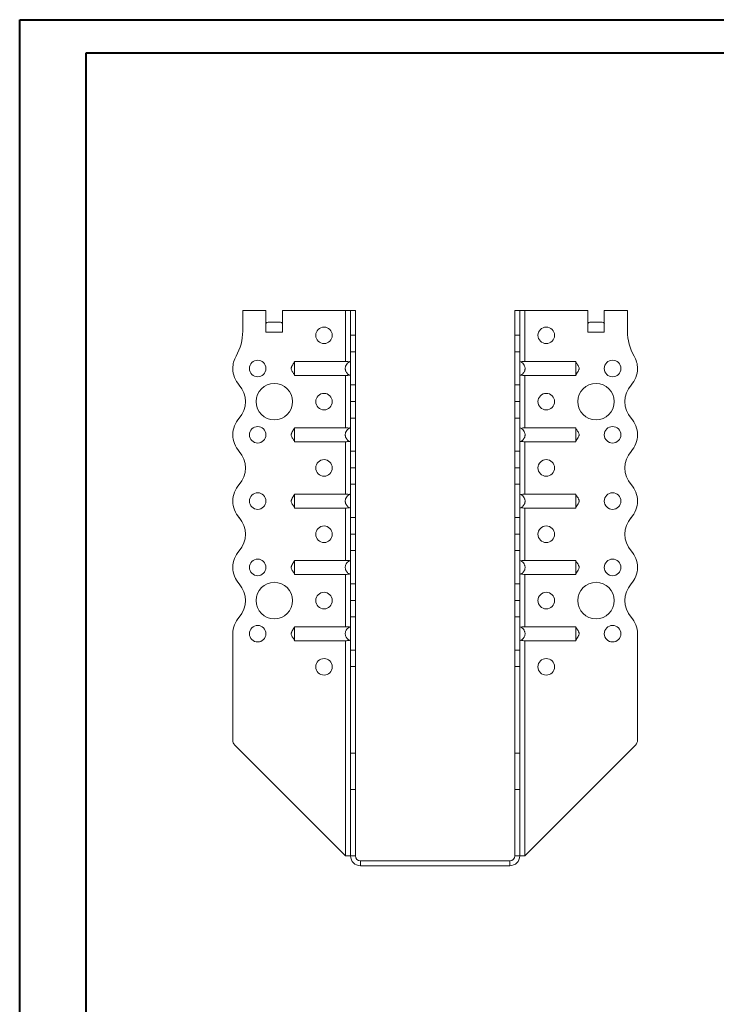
# Model space of a CAD drawing. Header units: millimetres. Extents: x 0 to 210, y 0 to 297.
# Tile 5 of 6: x 0 to 105, y 149 to 297. Entities that reach past the tile are written whole.
import ezdxf

# ---------------------------------------------------------------- set-up
doc = ezdxf.new("R2010")
doc.units = ezdxf.units.MM

msp = doc.modelspace()

# ---------------------------------------------------------------- linework, layer by layer
at = {"color": 7, "linetype": 'Continuous', "lineweight": 40}
for p, q in [((0.08, 0.21), (0.08, 297.21)), ((0.08, 297.21), (210.08, 297.21)), ((10.08, 292.21), (205.08, 292.21)), ((10.08, 5.21), (10.08, 292.21))]:
    msp.add_line(p, q, dxfattribs=at)
at = {"color": 7, "linetype": 'Continuous', "lineweight": 15}
for p, q in [((37.2, 253.36), (33.7, 253.36)), ((33.7, 253.36), (33.7, 250.22)), ((37.2, 250.11), (37.2, 253.36)), ((39.7, 250.11), (39.7, 253.36)), ((49.2, 253.36), (39.7, 253.36)), ((49.2, 253.36), (49.2, 245.67)), ((49.95, 253.36), (49.2, 253.36)), ((50.7, 253.36), (49.95, 253.36)), ((49.95, 249.64), (49.95, 253.36)), ((50.7, 249.64), (50.7, 253.36)), ((74.7, 253.36), (75.45, 253.36)), ((74.7, 249.64), (74.7, 253.36)), ((75.45, 249.64), (75.45, 253.36)), ((76.2, 253.36), (75.45, 253.36)), ((76.2, 245.67), (76.2, 253.36)), ((76.2, 253.36), (85.7, 253.36)), ((85.7, 250.11), (85.7, 253.36)), ((88.2, 250.11), (88.2, 253.36)), ((88.2, 253.36), (91.7, 253.36)), ((91.7, 253.36), (91.7, 250.22)), ((37.51, 251.61), (39.39, 251.61)), ((86.01, 251.61), (87.89, 251.61)), ((37.2, 250.11), (39.7, 250.11)), ((49.95, 249.64), (50.7, 249.64)), ((49.95, 247.14), (49.95, 249.64)), ((50.7, 249.64), (50.7, 247.14)), ((74.7, 249.64), (75.45, 249.64)), ((74.7, 247.14), (74.7, 249.64)), ((75.45, 249.64), (75.45, 247.14)), ((85.7, 250.11), (88.2, 250.11)), ((50.7, 247.14), (49.95, 247.14)), ((49.95, 247.14), (49.95, 242.14)), ((50.7, 242.14), (50.7, 247.14)), ((75.45, 247.14), (74.7, 247.14)), ((74.7, 242.14), (74.7, 247.14)), ((75.45, 242.14), (75.45, 247.14)), ((49.2, 245.67), (41.5, 245.67)), ((76.2, 245.67), (83.9, 245.67)), ((49.2, 243.55), (41.5, 243.55)), ((49.2, 243.55), (49.2, 235.67)), ((76.2, 243.55), (83.9, 243.55)), ((76.2, 235.67), (76.2, 243.55)), ((49.95, 242.14), (50.7, 242.14)), ((49.95, 239.64), (49.95, 242.14)), ((50.7, 242.14), (50.7, 239.64)), ((74.7, 242.14), (75.45, 242.14)), ((74.7, 239.64), (74.7, 242.14)), ((75.45, 242.14), (75.45, 239.64)), ((49.95, 239.64), (50.7, 239.64)), ((49.95, 237.14), (49.95, 239.64)), ((50.7, 239.64), (49.95, 239.64)), ((49.95, 239.64), (49.95, 239.64)), ((50.7, 239.64), (50.7, 237.14)), ((50.7, 239.64), (50.7, 239.64)), ((74.7, 239.64), (75.45, 239.64)), ((74.7, 237.14), (74.7, 239.64)), ((75.45, 239.64), (74.7, 239.64)), ((74.7, 239.64), (74.7, 239.64)), ((75.45, 239.64), (75.45, 237.14)), ((75.45, 239.64), (75.45, 239.64)), ((50.7, 237.14), (49.95, 237.14)), ((49.95, 237.14), (49.95, 232.14)), ((50.7, 232.14), (50.7, 237.14)), ((75.45, 237.14), (74.7, 237.14)), ((74.7, 232.14), (74.7, 237.14)), ((75.45, 232.14), (75.45, 237.14)), ((49.2, 235.67), (41.5, 235.67)), ((76.2, 235.67), (83.9, 235.67)), ((49.2, 233.55), (41.5, 233.55)), ((49.2, 233.55), (49.2, 225.67)), ((76.2, 233.55), (83.9, 233.55)), ((76.2, 225.67), (76.2, 233.55)), ((93.2, 234.61), (93.2, 234.61)), ((49.95, 232.14), (50.7, 232.14)), ((49.95, 229.64), (49.95, 232.14)), ((50.7, 232.14), (50.7, 229.64)), ((74.7, 232.14), (75.45, 232.14)), ((74.7, 229.64), (74.7, 232.14)), ((75.45, 232.14), (75.45, 229.64)), ((50.7, 229.64), (49.95, 229.64)), ((49.95, 229.64), (50.7, 229.64)), ((49.95, 229.64), (49.95, 229.64)), ((49.95, 227.14), (49.95, 229.64)), ((50.7, 229.64), (50.7, 229.64)), ((50.7, 229.64), (50.7, 227.14)), ((74.7, 229.64), (75.45, 229.64)), ((74.7, 227.14), (74.7, 229.64)), ((75.45, 229.64), (74.7, 229.64)), ((74.7, 229.64), (74.7, 229.64)), ((75.45, 229.64), (75.45, 227.14)), ((75.45, 229.64), (75.45, 229.64)), ((50.7, 227.14), (49.95, 227.14)), ((49.95, 227.14), (49.95, 222.14)), ((50.7, 222.14), (50.7, 227.14)), ((75.45, 227.14), (74.7, 227.14)), ((74.7, 222.14), (74.7, 227.14)), ((75.45, 222.14), (75.45, 227.14)), ((49.2, 225.67), (41.5, 225.67)), ((76.2, 225.67), (83.9, 225.67)), ((93.2, 224.61), (93.2, 224.61)), ((49.2, 223.55), (41.5, 223.55)), ((49.2, 223.55), (49.2, 215.67)), ((76.2, 223.55), (83.9, 223.55)), ((76.2, 215.67), (76.2, 223.55)), ((49.95, 222.14), (50.7, 222.14)), ((49.95, 219.64), (49.95, 222.14)), ((50.7, 222.14), (50.7, 219.64)), ((74.7, 222.14), (75.45, 222.14)), ((74.7, 219.64), (74.7, 222.14)), ((75.45, 222.14), (75.45, 219.64)), ((50.7, 219.64), (49.95, 219.64)), ((49.95, 219.64), (50.7, 219.64)), ((49.95, 217.14), (49.95, 219.64)), ((49.95, 219.64), (49.95, 219.64)), ((50.7, 219.64), (50.7, 217.14)), ((50.7, 219.64), (50.7, 219.64)), ((75.45, 219.64), (74.7, 219.64)), ((74.7, 219.64), (75.45, 219.64)), ((74.7, 217.14), (74.7, 219.64)), ((74.7, 219.64), (74.7, 219.64)), ((75.45, 219.64), (75.45, 217.14)), ((75.45, 219.64), (75.45, 219.64)), ((50.7, 217.14), (49.95, 217.14)), ((49.95, 217.14), (49.95, 212.14)), ((50.7, 212.14), (50.7, 217.14)), ((75.45, 217.14), (74.7, 217.14)), ((74.7, 212.14), (74.7, 217.14)), ((75.45, 212.14), (75.45, 217.14)), ((49.2, 215.67), (41.5, 215.67)), ((76.2, 215.67), (83.9, 215.67)), ((93.2, 214.61), (93.2, 214.61)), ((49.2, 213.55), (41.5, 213.55)), ((49.2, 213.55), (49.2, 205.67)), ((76.2, 213.55), (83.9, 213.55)), ((76.2, 205.67), (76.2, 213.55)), ((49.95, 212.14), (50.7, 212.14)), ((49.95, 209.64), (49.95, 212.14)), ((50.7, 212.14), (50.7, 209.64)), ((74.7, 212.14), (75.45, 212.14)), ((74.7, 209.64), (74.7, 212.14)), ((75.45, 212.14), (75.45, 209.64)), ((50.7, 209.64), (49.95, 209.64)), ((49.95, 209.64), (50.7, 209.64)), ((49.95, 207.14), (49.95, 209.64)), ((49.95, 209.64), (49.95, 209.64)), ((50.7, 209.64), (50.7, 207.14)), ((50.7, 209.64), (50.7, 209.64)), ((74.7, 209.64), (75.45, 209.64)), ((74.7, 207.14), (74.7, 209.64)), ((75.45, 209.64), (74.7, 209.64)), ((74.7, 209.64), (74.7, 209.64)), ((75.45, 209.64), (75.45, 207.14)), ((75.45, 209.64), (75.45, 209.64)), ((50.7, 207.14), (49.95, 207.14)), ((49.95, 207.14), (49.95, 202.14)), ((50.7, 202.14), (50.7, 207.14)), ((75.45, 207.14), (74.7, 207.14)), ((74.7, 202.14), (74.7, 207.14)), ((75.45, 202.14), (75.45, 207.14)), ((49.2, 205.67), (41.5, 205.67)), ((76.2, 205.67), (83.9, 205.67)), ((32.2, 204.61), (32.2, 188.53)), ((49.2, 203.55), (41.5, 203.55)), ((49.2, 203.55), (49.2, 171.11)), ((76.2, 203.55), (83.9, 203.55)), ((76.2, 171.11), (76.2, 203.55)), ((93.2, 204.61), (93.2, 188.53)), ((49.95, 202.14), (50.7, 202.14)), ((49.95, 199.64), (49.95, 202.14)), ((50.7, 202.14), (50.7, 199.64)), ((74.7, 202.14), (75.45, 202.14)), ((74.7, 199.64), (74.7, 202.14)), ((75.45, 202.14), (75.45, 199.64)), ((50.7, 199.64), (49.95, 199.64)), ((49.95, 186.61), (49.95, 199.64)), ((50.7, 186.61), (50.7, 199.64)), ((75.45, 199.64), (74.7, 199.64)), ((74.7, 186.61), (74.7, 199.64)), ((75.45, 186.61), (75.45, 199.64)), ((49.2, 171.11), (32.49, 187.82)), ((76.2, 171.11), (92.91, 187.82)), ((50.7, 186.61), (49.95, 186.61)), ((49.95, 181.11), (49.95, 186.61)), ((50.7, 181.11), (50.7, 186.61)), ((74.7, 186.61), (75.45, 186.61)), ((74.7, 181.11), (74.7, 186.61)), ((75.45, 181.11), (75.45, 186.61)), ((49.95, 181.11), (50.7, 181.11)), ((49.95, 171.11), (49.95, 181.11)), ((50.7, 171.11), (50.7, 181.11)), ((74.7, 171.11), (74.7, 181.11)), ((74.7, 181.11), (75.45, 181.11)), ((75.45, 171.11), (75.45, 181.11)), ((49.2, 171.11), (49.95, 171.11)), ((49.95, 171.11), (50.7, 171.11)), ((74.7, 171.11), (75.45, 171.11)), ((75.45, 171.11), (76.2, 171.11)), ((51.45, 170.36), (51.45, 169.61)), ((73.95, 170.36), (51.45, 170.36)), ((73.95, 169.61), (51.45, 169.61)), ((73.95, 170.36), (73.95, 169.61))]:
    msp.add_line(p, q, dxfattribs=at)
for centre, radius in [((45.95, 249.61), 1.25), ((79.45, 249.61), 1.25), ((35.95, 244.61), 1.25), ((89.45, 244.61), 1.25), ((38.45, 239.61), 2.75), ((86.95, 239.61), 2.75), ((45.95, 239.61), 1.25), ((79.45, 239.61), 1.25), ((35.95, 234.61), 1.25), ((89.45, 234.61), 1.25), ((45.95, 229.61), 1.25), ((79.45, 229.61), 1.25), ((35.95, 224.61), 1.25), ((89.45, 224.61), 1.25), ((45.95, 219.61), 1.25), ((79.45, 219.61), 1.25), ((35.95, 214.61), 1.25), ((89.45, 214.61), 1.25), ((38.45, 209.61), 2.75), ((86.95, 209.61), 2.75), ((45.95, 209.61), 1.25), ((79.45, 209.61), 1.25), ((35.95, 204.61), 1.25), ((89.45, 204.61), 1.25), ((45.95, 199.61), 1.25), ((79.45, 199.61), 1.25)]:
    msp.add_circle(centre, radius, dxfattribs=at)
for centre, radius, start, end in [((26.2, 250.22), 7.5, 330.0736, 0), ((99.2, 250.22), 7.5, 180, 209.9264), ((35.95, 244.61), 3.75, 150.0736, 179.9591), ((89.45, 244.61), 3.75, 0.0409, 29.9264), ((35.95, 244.61), 3.75, 180, 221.8123), ((89.45, 244.61), 3.75, 318.1877, 0), ((30.36, 239.61), 3.75, 318.1863, 41.8123), ((95.04, 239.61), 3.75, 138.1877, 221.8196), ((35.95, 234.61), 3.75, 138.1863, 180), ((89.45, 234.61), 3.75, 0, 41.8196), ((35.95, 234.61), 3.75, 180, 221.8137), ((89.45, 234.61), 3.75, 318.1877, 0), ((30.36, 229.61), 3.75, 318.1863, 41.8137), ((95.04, 229.61), 3.75, 138.1877, 221.8123), ((35.95, 224.61), 3.75, 138.1863, 180), ((89.45, 224.61), 3.75, 0, 41.8123), ((35.95, 224.61), 3.75, 180, 221.8137), ((89.45, 224.61), 3.75, 318.1804, 0), ((30.36, 219.61), 3.75, 318.1863, 41.8137), ((95.04, 219.61), 3.75, 138.1804, 221.8196), ((35.95, 214.61), 3.75, 138.1863, 180), ((89.45, 214.61), 3.75, 0, 41.8196), ((35.95, 214.61), 3.75, 180, 221.8137), ((89.45, 214.61), 3.75, 318.1804, 0), ((30.36, 209.61), 3.75, 318.1877, 41.8137), ((95.04, 209.61), 3.75, 138.1804, 221.8196), ((35.95, 204.61), 3.75, 138.1877, 180), ((89.45, 204.61), 3.75, 0, 41.8196), ((33.2, 188.53), 1, 180, 225), ((92.2, 188.53), 1, 315, 0), ((51.45, 171.11), 1.5, 180, 270), ((51.45, 171.11), 0.75, 180, 270), ((73.95, 171.11), 1.5, 270, 360), ((73.95, 171.11), 0.75, 270, 360)]:
    msp.add_arc(centre, radius, start, end, dxfattribs=at)
for centre, start_param, end_param in [((37.51, 250.11), 0, 0.523599), ((39.39, 250.11), 5.759587, 6.283185), ((86.01, 250.11), 0, 0.523599), ((87.89, 250.11), 5.759587, 6.283185)]:
    msp.add_ellipse(centre, major_axis=(0, 1.5), ratio=0.416667, start_param=start_param, end_param=end_param, dxfattribs=at)
for points, knots in [([(41.5, 245.61), (41.48, 245.57), (41.46, 245.52), (41.37, 245.38), (41.23, 245.18), (41.09, 244.96), (41.02, 244.77), (41, 244.63), (41.02, 244.41), (41.14, 244.18), (41.29, 243.95), (41.42, 243.79), (41.47, 243.68), (41.5, 243.61)], [0, 0, 0, 0, 0.088139, 0.117704, 0.24517, 0.377665, 0.439117, 0.496208, 0.551739, 0.710391, 0.810032, 0.893587, 1, 1, 1, 1]), ([(41.5, 245.67), (41.5, 245.65), (41.5, 245.63), (41.5, 245.58), (41.5, 245.55), (41.5, 245.49), (41.5, 245.45), (41.5, 245.37), (41.5, 245.32), (41.5, 245.23), (41.5, 245.18), (41.5, 245.07), (41.5, 245.02), (41.5, 244.91), (41.5, 244.85), (41.5, 244.73), (41.5, 244.67), (41.5, 244.49), (41.5, 244.38), (41.5, 244.15), (41.5, 244.05), (41.5, 243.86), (41.5, 243.77), (41.5, 243.67), (41.5, 243.64), (41.5, 243.59), (41.5, 243.57), (41.5, 243.55)], [0, 0, 0, 0, 0.0625, 0.0625, 0.125, 0.125, 0.1875, 0.1875, 0.25, 0.25, 0.3125, 0.3125, 0.375, 0.375, 0.4375, 0.4375, 0.5, 0.5, 0.625, 0.625, 0.75, 0.75, 0.875, 0.875, 0.9375, 0.9375, 1, 1, 1, 1]), ([(49.95, 243.55), (49.89, 243.57), (49.84, 243.59), (49.73, 243.64), (49.68, 243.67), (49.58, 243.74), (49.53, 243.78), (49.45, 243.86), (49.41, 243.9), (49.34, 244), (49.31, 244.05), (49.25, 244.15), (49.23, 244.21), (49.19, 244.32), (49.18, 244.38), (49.16, 244.49), (49.15, 244.55), (49.15, 244.67), (49.16, 244.73), (49.17, 244.85), (49.19, 244.91), (49.25, 245.07), (49.3, 245.18), (49.44, 245.37), (49.53, 245.45), (49.68, 245.55), (49.73, 245.58), (49.84, 245.63), (49.89, 245.65), (49.95, 245.67)], [0, 0, 0, 0, 0.0625, 0.0625, 0.125, 0.125, 0.1875, 0.1875, 0.25, 0.25, 0.3125, 0.3125, 0.375, 0.375, 0.4375, 0.4375, 0.5, 0.5, 0.5625, 0.5625, 0.625, 0.625, 0.75, 0.75, 0.875, 0.875, 0.9375, 0.9375, 1, 1, 1, 1]), ([(49.2, 245.67), (49.25, 245.67), (49.3, 245.67), (49.4, 245.66), (49.45, 245.66), (49.54, 245.65), (49.58, 245.64), (49.66, 245.61), (49.7, 245.6), (49.73, 245.58)], [0, 0, 0, 0, 0.25, 0.25, 0.5, 0.5, 0.75, 0.75, 1, 1, 1, 1]), ([(75.45, 243.55), (75.51, 243.57), (75.56, 243.59), (75.67, 243.64), (75.72, 243.67), (75.82, 243.74), (75.87, 243.78), (75.95, 243.86), (75.99, 243.9), (76.07, 244), (76.1, 244.05), (76.15, 244.15), (76.18, 244.21), (76.21, 244.32), (76.23, 244.38), (76.25, 244.49), (76.25, 244.55), (76.25, 244.67), (76.25, 244.73), (76.23, 244.85), (76.21, 244.91), (76.16, 245.07), (76.1, 245.18), (75.96, 245.37), (75.87, 245.45), (75.72, 245.55), (75.67, 245.58), (75.56, 245.63), (75.51, 245.65), (75.45, 245.67)], [0, 0, 0, 0, 0.0625, 0.0625, 0.125, 0.125, 0.1875, 0.1875, 0.25, 0.25, 0.3125, 0.3125, 0.375, 0.375, 0.4375, 0.4375, 0.5, 0.5, 0.5625, 0.5625, 0.625, 0.625, 0.75, 0.75, 0.875, 0.875, 0.9375, 0.9375, 1, 1, 1, 1]), ([(76.2, 245.67), (76.15, 245.67), (76.1, 245.67), (76, 245.66), (75.96, 245.66), (75.86, 245.65), (75.82, 245.64), (75.74, 245.61), (75.7, 245.6), (75.67, 245.58)], [0, 0, 0, 0, 0.25, 0.25, 0.5, 0.5, 0.75, 0.75, 1, 1, 1, 1]), ([(83.9, 245.67), (83.9, 245.65), (83.9, 245.63), (83.9, 245.58), (83.9, 245.55), (83.9, 245.49), (83.9, 245.45), (83.9, 245.37), (83.9, 245.32), (83.9, 245.23), (83.9, 245.18), (83.9, 245.07), (83.9, 245.02), (83.9, 244.91), (83.9, 244.85), (83.9, 244.73), (83.9, 244.67), (83.9, 244.49), (83.9, 244.38), (83.9, 244.15), (83.9, 244.05), (83.9, 243.86), (83.9, 243.77), (83.9, 243.67), (83.9, 243.64), (83.9, 243.59), (83.9, 243.57), (83.9, 243.55)], [0, 0, 0, 0, 0.0625, 0.0625, 0.125, 0.125, 0.1875, 0.1875, 0.25, 0.25, 0.3125, 0.3125, 0.375, 0.375, 0.4375, 0.4375, 0.5, 0.5, 0.625, 0.625, 0.75, 0.75, 0.875, 0.875, 0.9375, 0.9375, 1, 1, 1, 1]), ([(83.9, 243.61), (83.92, 243.65), (83.95, 243.71), (84.03, 243.84), (84.17, 244.05), (84.31, 244.26), (84.38, 244.45), (84.41, 244.59), (84.39, 244.81), (84.26, 245.04), (84.11, 245.27), (83.98, 245.43), (83.93, 245.55), (83.9, 245.61)], [0, 0, 0, 0, 0.08812, 0.117665, 0.245103, 0.37762, 0.43908, 0.496176, 0.55171, 0.710373, 0.81002, 0.89358, 1, 1, 1, 1]), ([(49.73, 243.64), (49.7, 243.63), (49.66, 243.61), (49.58, 243.59), (49.54, 243.58), (49.4, 243.56), (49.3, 243.55), (49.2, 243.55)], [0, 0, 0, 0, 0.25, 0.25, 0.5, 0.5, 1, 1, 1, 1]), ([(75.67, 243.64), (75.7, 243.63), (75.74, 243.61), (75.82, 243.59), (75.86, 243.58), (76, 243.56), (76.1, 243.55), (76.2, 243.55)], [0, 0, 0, 0, 0.25, 0.25, 0.5, 0.5, 1, 1, 1, 1]), ([(41.5, 235.61), (41.48, 235.57), (41.46, 235.52), (41.37, 235.38), (41.23, 235.18), (41.09, 234.96), (41.02, 234.77), (41, 234.63), (41.02, 234.41), (41.14, 234.18), (41.29, 233.95), (41.42, 233.79), (41.47, 233.68), (41.5, 233.61)], [0, 0, 0, 0, 0.088139, 0.117704, 0.24517, 0.377665, 0.439117, 0.496208, 0.551739, 0.710391, 0.810032, 0.893587, 1, 1, 1, 1]), ([(41.5, 235.67), (41.5, 235.65), (41.5, 235.63), (41.5, 235.58), (41.5, 235.55), (41.5, 235.49), (41.5, 235.45), (41.5, 235.37), (41.5, 235.32), (41.5, 235.23), (41.5, 235.18), (41.5, 235.07), (41.5, 235.02), (41.5, 234.91), (41.5, 234.85), (41.5, 234.73), (41.5, 234.67), (41.5, 234.49), (41.5, 234.38), (41.5, 234.15), (41.5, 234.05), (41.5, 233.86), (41.5, 233.77), (41.5, 233.67), (41.5, 233.64), (41.5, 233.59), (41.5, 233.57), (41.5, 233.55)], [0, 0, 0, 0, 0.0625, 0.0625, 0.125, 0.125, 0.1875, 0.1875, 0.25, 0.25, 0.3125, 0.3125, 0.375, 0.375, 0.4375, 0.4375, 0.5, 0.5, 0.625, 0.625, 0.75, 0.75, 0.875, 0.875, 0.9375, 0.9375, 1, 1, 1, 1]), ([(49.95, 233.55), (49.89, 233.57), (49.84, 233.59), (49.73, 233.64), (49.68, 233.67), (49.58, 233.74), (49.53, 233.78), (49.45, 233.86), (49.41, 233.9), (49.34, 234), (49.31, 234.05), (49.25, 234.15), (49.23, 234.21), (49.19, 234.32), (49.18, 234.38), (49.16, 234.49), (49.15, 234.55), (49.15, 234.67), (49.16, 234.73), (49.17, 234.85), (49.19, 234.91), (49.25, 235.07), (49.3, 235.18), (49.44, 235.37), (49.53, 235.45), (49.68, 235.55), (49.73, 235.58), (49.84, 235.63), (49.89, 235.65), (49.95, 235.67)], [0, 0, 0, 0, 0.0625, 0.0625, 0.125, 0.125, 0.1875, 0.1875, 0.25, 0.25, 0.3125, 0.3125, 0.375, 0.375, 0.4375, 0.4375, 0.5, 0.5, 0.5625, 0.5625, 0.625, 0.625, 0.75, 0.75, 0.875, 0.875, 0.9375, 0.9375, 1, 1, 1, 1]), ([(49.2, 235.67), (49.25, 235.67), (49.3, 235.67), (49.4, 235.66), (49.45, 235.66), (49.54, 235.65), (49.58, 235.64), (49.66, 235.61), (49.7, 235.6), (49.73, 235.58)], [0, 0, 0, 0, 0.25, 0.25, 0.5, 0.5, 0.75, 0.75, 1, 1, 1, 1]), ([(75.45, 233.55), (75.51, 233.57), (75.56, 233.59), (75.67, 233.64), (75.72, 233.67), (75.82, 233.74), (75.87, 233.78), (75.95, 233.86), (75.99, 233.9), (76.07, 234), (76.1, 234.05), (76.15, 234.15), (76.18, 234.21), (76.21, 234.32), (76.23, 234.38), (76.25, 234.49), (76.25, 234.55), (76.25, 234.67), (76.25, 234.73), (76.23, 234.85), (76.21, 234.91), (76.16, 235.07), (76.1, 235.18), (75.96, 235.37), (75.87, 235.45), (75.72, 235.55), (75.67, 235.58), (75.56, 235.63), (75.51, 235.65), (75.45, 235.67)], [0, 0, 0, 0, 0.0625, 0.0625, 0.125, 0.125, 0.1875, 0.1875, 0.25, 0.25, 0.3125, 0.3125, 0.375, 0.375, 0.4375, 0.4375, 0.5, 0.5, 0.5625, 0.5625, 0.625, 0.625, 0.75, 0.75, 0.875, 0.875, 0.9375, 0.9375, 1, 1, 1, 1]), ([(76.2, 235.67), (76.15, 235.67), (76.1, 235.67), (76, 235.66), (75.96, 235.66), (75.82, 235.64), (75.74, 235.62), (75.67, 235.58)], [0, 0, 0, 0, 0.25, 0.25, 0.5, 0.5, 1, 1, 1, 1]), ([(83.9, 235.67), (83.9, 235.65), (83.9, 235.63), (83.9, 235.58), (83.9, 235.55), (83.9, 235.49), (83.9, 235.45), (83.9, 235.37), (83.9, 235.32), (83.9, 235.23), (83.9, 235.18), (83.9, 235.07), (83.9, 235.02), (83.9, 234.91), (83.9, 234.85), (83.9, 234.73), (83.9, 234.67), (83.9, 234.49), (83.9, 234.38), (83.9, 234.15), (83.9, 234.05), (83.9, 233.86), (83.9, 233.77), (83.9, 233.67), (83.9, 233.64), (83.9, 233.59), (83.9, 233.57), (83.9, 233.55)], [0, 0, 0, 0, 0.0625, 0.0625, 0.125, 0.125, 0.1875, 0.1875, 0.25, 0.25, 0.3125, 0.3125, 0.375, 0.375, 0.4375, 0.4375, 0.5, 0.5, 0.625, 0.625, 0.75, 0.75, 0.875, 0.875, 0.9375, 0.9375, 1, 1, 1, 1]), ([(83.9, 233.61), (83.92, 233.65), (83.95, 233.71), (84.03, 233.84), (84.17, 234.05), (84.31, 234.26), (84.38, 234.45), (84.41, 234.59), (84.39, 234.81), (84.26, 235.04), (84.11, 235.27), (83.98, 235.43), (83.93, 235.55), (83.9, 235.61)], [0, 0, 0, 0, 0.08812, 0.117665, 0.245103, 0.37762, 0.43908, 0.496176, 0.55171, 0.710373, 0.81002, 0.89358, 1, 1, 1, 1]), ([(49.73, 233.64), (49.7, 233.63), (49.66, 233.61), (49.58, 233.59), (49.54, 233.58), (49.4, 233.56), (49.3, 233.55), (49.2, 233.55)], [0, 0, 0, 0, 0.25, 0.25, 0.5, 0.5, 1, 1, 1, 1]), ([(75.67, 233.64), (75.7, 233.63), (75.74, 233.61), (75.82, 233.59), (75.86, 233.58), (76, 233.56), (76.1, 233.55), (76.2, 233.55)], [0, 0, 0, 0, 0.25, 0.25, 0.5, 0.5, 1, 1, 1, 1]), ([(41.5, 225.61), (41.48, 225.57), (41.46, 225.52), (41.37, 225.38), (41.23, 225.18), (41.09, 224.96), (41.02, 224.77), (41, 224.63), (41.02, 224.41), (41.14, 224.18), (41.29, 223.95), (41.42, 223.79), (41.47, 223.68), (41.5, 223.61)], [0, 0, 0, 0, 0.0881388, 0.1177039, 0.2451699, 0.3776651, 0.4391165, 0.4962081, 0.5517386, 0.710391, 0.8100316, 0.8935872, 1, 1, 1, 1]), ([(41.5, 225.67), (41.5, 225.65), (41.5, 225.63), (41.5, 225.58), (41.5, 225.55), (41.5, 225.49), (41.5, 225.45), (41.5, 225.37), (41.5, 225.32), (41.5, 225.23), (41.5, 225.18), (41.5, 225.07), (41.5, 225.02), (41.5, 224.91), (41.5, 224.85), (41.5, 224.73), (41.5, 224.67), (41.5, 224.49), (41.5, 224.38), (41.5, 224.15), (41.5, 224.05), (41.5, 223.86), (41.5, 223.77), (41.5, 223.67), (41.5, 223.64), (41.5, 223.59), (41.5, 223.57), (41.5, 223.55)], [0, 0, 0, 0, 0.0625, 0.0625, 0.125, 0.125, 0.1875, 0.1875, 0.25, 0.25, 0.3125, 0.3125, 0.375, 0.375, 0.4375, 0.4375, 0.5, 0.5, 0.625, 0.625, 0.75, 0.75, 0.875, 0.875, 0.9375, 0.9375, 1, 1, 1, 1]), ([(49.95, 223.55), (49.89, 223.57), (49.84, 223.59), (49.73, 223.64), (49.68, 223.67), (49.58, 223.74), (49.53, 223.78), (49.45, 223.86), (49.41, 223.9), (49.34, 224), (49.31, 224.05), (49.25, 224.15), (49.23, 224.21), (49.19, 224.32), (49.18, 224.38), (49.16, 224.49), (49.15, 224.55), (49.15, 224.67), (49.16, 224.73), (49.17, 224.85), (49.19, 224.91), (49.25, 225.07), (49.3, 225.18), (49.44, 225.37), (49.53, 225.45), (49.68, 225.55), (49.73, 225.58), (49.84, 225.63), (49.89, 225.65), (49.95, 225.67)], [0, 0, 0, 0, 0.0625, 0.0625, 0.125, 0.125, 0.1875, 0.1875, 0.25, 0.25, 0.3125, 0.3125, 0.375, 0.375, 0.4375, 0.4375, 0.5, 0.5, 0.5625, 0.5625, 0.625, 0.625, 0.75, 0.75, 0.875, 0.875, 0.9375, 0.9375, 1, 1, 1, 1]), ([(49.2, 225.67), (49.25, 225.67), (49.3, 225.67), (49.4, 225.66), (49.45, 225.66), (49.54, 225.65), (49.58, 225.64), (49.66, 225.61), (49.7, 225.6), (49.73, 225.58)], [0, 0, 0, 0, 0.25, 0.25, 0.5, 0.5, 0.75, 0.75, 1, 1, 1, 1]), ([(75.45, 223.55), (75.51, 223.57), (75.56, 223.59), (75.67, 223.64), (75.72, 223.67), (75.82, 223.74), (75.87, 223.78), (75.95, 223.86), (75.99, 223.9), (76.07, 224), (76.1, 224.05), (76.15, 224.15), (76.18, 224.21), (76.21, 224.32), (76.23, 224.38), (76.25, 224.49), (76.25, 224.55), (76.25, 224.67), (76.25, 224.73), (76.23, 224.85), (76.21, 224.91), (76.16, 225.07), (76.1, 225.18), (75.96, 225.37), (75.87, 225.45), (75.72, 225.55), (75.67, 225.58), (75.56, 225.63), (75.51, 225.65), (75.45, 225.67)], [0, 0, 0, 0, 0.0625, 0.0625, 0.125, 0.125, 0.1875, 0.1875, 0.25, 0.25, 0.3125, 0.3125, 0.375, 0.375, 0.4375, 0.4375, 0.5, 0.5, 0.5625, 0.5625, 0.625, 0.625, 0.75, 0.75, 0.875, 0.875, 0.9375, 0.9375, 1, 1, 1, 1]), ([(76.2, 225.67), (76.15, 225.67), (76.1, 225.67), (76, 225.66), (75.96, 225.66), (75.82, 225.64), (75.74, 225.62), (75.67, 225.58)], [0, 0, 0, 0, 0.25, 0.25, 0.5, 0.5, 1, 1, 1, 1]), ([(83.9, 225.67), (83.9, 225.65), (83.9, 225.63), (83.9, 225.58), (83.9, 225.55), (83.9, 225.49), (83.9, 225.45), (83.9, 225.37), (83.9, 225.32), (83.9, 225.23), (83.9, 225.18), (83.9, 225.07), (83.9, 225.02), (83.9, 224.91), (83.9, 224.85), (83.9, 224.73), (83.9, 224.67), (83.9, 224.49), (83.9, 224.38), (83.9, 224.15), (83.9, 224.05), (83.9, 223.86), (83.9, 223.77), (83.9, 223.67), (83.9, 223.64), (83.9, 223.59), (83.9, 223.57), (83.9, 223.55)], [0, 0, 0, 0, 0.0625, 0.0625, 0.125, 0.125, 0.1875, 0.1875, 0.25, 0.25, 0.3125, 0.3125, 0.375, 0.375, 0.4375, 0.4375, 0.5, 0.5, 0.625, 0.625, 0.75, 0.75, 0.875, 0.875, 0.9375, 0.9375, 1, 1, 1, 1]), ([(83.9, 223.61), (83.92, 223.65), (83.95, 223.71), (84.03, 223.84), (84.17, 224.05), (84.31, 224.26), (84.38, 224.45), (84.41, 224.59), (84.39, 224.81), (84.26, 225.04), (84.11, 225.27), (83.98, 225.43), (83.93, 225.55), (83.9, 225.61)], [0, 0, 0, 0, 0.08812, 0.1176648, 0.2451028, 0.3776201, 0.43908, 0.4961764, 0.5517102, 0.7103727, 0.8100196, 0.8935805, 1, 1, 1, 1]), ([(49.73, 223.64), (49.7, 223.63), (49.66, 223.61), (49.58, 223.59), (49.54, 223.58), (49.4, 223.56), (49.3, 223.55), (49.2, 223.55)], [0, 0, 0, 0, 0.25, 0.25, 0.5, 0.5, 1, 1, 1, 1]), ([(75.67, 223.64), (75.7, 223.63), (75.74, 223.61), (75.82, 223.59), (75.86, 223.58), (76, 223.56), (76.1, 223.55), (76.2, 223.55)], [0, 0, 0, 0, 0.25, 0.25, 0.5, 0.5, 1, 1, 1, 1]), ([(41.5, 215.61), (41.48, 215.57), (41.46, 215.52), (41.37, 215.38), (41.23, 215.18), (41.09, 214.96), (41.02, 214.77), (41, 214.63), (41.02, 214.41), (41.14, 214.18), (41.29, 213.95), (41.42, 213.79), (41.47, 213.68), (41.5, 213.61)], [0, 0, 0, 0, 0.088139, 0.117704, 0.24517, 0.377665, 0.439117, 0.496208, 0.551739, 0.710391, 0.810032, 0.893587, 1, 1, 1, 1]), ([(41.5, 215.67), (41.5, 215.65), (41.5, 215.63), (41.5, 215.58), (41.5, 215.55), (41.5, 215.49), (41.5, 215.45), (41.5, 215.37), (41.5, 215.32), (41.5, 215.23), (41.5, 215.18), (41.5, 215.07), (41.5, 215.02), (41.5, 214.91), (41.5, 214.85), (41.5, 214.73), (41.5, 214.67), (41.5, 214.49), (41.5, 214.38), (41.5, 214.15), (41.5, 214.05), (41.5, 213.86), (41.5, 213.77), (41.5, 213.67), (41.5, 213.64), (41.5, 213.59), (41.5, 213.57), (41.5, 213.55)], [0, 0, 0, 0, 0.0625, 0.0625, 0.125, 0.125, 0.1875, 0.1875, 0.25, 0.25, 0.3125, 0.3125, 0.375, 0.375, 0.4375, 0.4375, 0.5, 0.5, 0.625, 0.625, 0.75, 0.75, 0.875, 0.875, 0.9375, 0.9375, 1, 1, 1, 1]), ([(49.95, 213.55), (49.89, 213.57), (49.84, 213.59), (49.73, 213.64), (49.68, 213.67), (49.58, 213.74), (49.53, 213.78), (49.45, 213.86), (49.41, 213.9), (49.34, 214), (49.31, 214.05), (49.25, 214.15), (49.23, 214.21), (49.19, 214.32), (49.18, 214.38), (49.16, 214.49), (49.15, 214.55), (49.15, 214.67), (49.16, 214.73), (49.17, 214.85), (49.19, 214.91), (49.25, 215.07), (49.3, 215.18), (49.44, 215.37), (49.53, 215.45), (49.68, 215.55), (49.73, 215.58), (49.84, 215.63), (49.89, 215.65), (49.95, 215.67)], [0, 0, 0, 0, 0.0625, 0.0625, 0.125, 0.125, 0.1875, 0.1875, 0.25, 0.25, 0.3125, 0.3125, 0.375, 0.375, 0.4375, 0.4375, 0.5, 0.5, 0.5625, 0.5625, 0.625, 0.625, 0.75, 0.75, 0.875, 0.875, 0.9375, 0.9375, 1, 1, 1, 1]), ([(49.2, 215.67), (49.25, 215.67), (49.3, 215.67), (49.4, 215.66), (49.45, 215.66), (49.54, 215.65), (49.58, 215.64), (49.66, 215.61), (49.7, 215.6), (49.73, 215.58)], [0, 0, 0, 0, 0.25, 0.25, 0.5, 0.5, 0.75, 0.75, 1, 1, 1, 1]), ([(75.45, 213.55), (75.51, 213.57), (75.56, 213.59), (75.67, 213.64), (75.72, 213.67), (75.82, 213.74), (75.87, 213.78), (75.95, 213.86), (75.99, 213.9), (76.07, 214), (76.1, 214.05), (76.15, 214.15), (76.18, 214.21), (76.21, 214.32), (76.23, 214.38), (76.25, 214.49), (76.25, 214.55), (76.25, 214.67), (76.25, 214.73), (76.23, 214.85), (76.21, 214.91), (76.16, 215.07), (76.1, 215.18), (75.96, 215.37), (75.87, 215.45), (75.72, 215.55), (75.67, 215.58), (75.56, 215.63), (75.51, 215.65), (75.45, 215.67)], [0, 0, 0, 0, 0.0625, 0.0625, 0.125, 0.125, 0.1875, 0.1875, 0.25, 0.25, 0.3125, 0.3125, 0.375, 0.375, 0.4375, 0.4375, 0.5, 0.5, 0.5625, 0.5625, 0.625, 0.625, 0.75, 0.75, 0.875, 0.875, 0.9375, 0.9375, 1, 1, 1, 1]), ([(76.2, 215.67), (76.15, 215.67), (76.1, 215.67), (76, 215.66), (75.96, 215.66), (75.82, 215.64), (75.74, 215.62), (75.67, 215.58)], [0, 0, 0, 0, 0.25, 0.25, 0.5, 0.5, 1, 1, 1, 1]), ([(83.9, 215.67), (83.9, 215.65), (83.9, 215.63), (83.9, 215.58), (83.9, 215.55), (83.9, 215.49), (83.9, 215.45), (83.9, 215.37), (83.9, 215.32), (83.9, 215.23), (83.9, 215.18), (83.9, 215.07), (83.9, 215.02), (83.9, 214.91), (83.9, 214.85), (83.9, 214.73), (83.9, 214.67), (83.9, 214.49), (83.9, 214.38), (83.9, 214.15), (83.9, 214.05), (83.9, 213.86), (83.9, 213.77), (83.9, 213.67), (83.9, 213.64), (83.9, 213.59), (83.9, 213.57), (83.9, 213.55)], [0, 0, 0, 0, 0.0625, 0.0625, 0.125, 0.125, 0.1875, 0.1875, 0.25, 0.25, 0.3125, 0.3125, 0.375, 0.375, 0.4375, 0.4375, 0.5, 0.5, 0.625, 0.625, 0.75, 0.75, 0.875, 0.875, 0.9375, 0.9375, 1, 1, 1, 1]), ([(83.9, 213.61), (83.92, 213.65), (83.95, 213.71), (84.03, 213.84), (84.17, 214.05), (84.31, 214.26), (84.38, 214.45), (84.41, 214.59), (84.39, 214.81), (84.26, 215.04), (84.11, 215.27), (83.98, 215.43), (83.93, 215.55), (83.9, 215.61)], [0, 0, 0, 0, 0.08812, 0.1176648, 0.2451028, 0.3776201, 0.43908, 0.4961764, 0.5517102, 0.7103727, 0.8100196, 0.8935805, 1, 1, 1, 1]), ([(49.73, 213.64), (49.7, 213.63), (49.66, 213.61), (49.58, 213.59), (49.54, 213.58), (49.4, 213.56), (49.3, 213.55), (49.2, 213.55)], [0, 0, 0, 0, 0.25, 0.25, 0.5, 0.5, 1, 1, 1, 1]), ([(75.67, 213.64), (75.7, 213.63), (75.74, 213.61), (75.82, 213.59), (75.86, 213.58), (76, 213.56), (76.1, 213.55), (76.2, 213.55)], [0, 0, 0, 0, 0.25, 0.25, 0.5, 0.5, 1, 1, 1, 1]), ([(41.5, 205.61), (41.48, 205.57), (41.46, 205.52), (41.37, 205.38), (41.23, 205.18), (41.09, 204.96), (41.02, 204.77), (41, 204.63), (41.02, 204.41), (41.14, 204.18), (41.29, 203.95), (41.42, 203.79), (41.47, 203.68), (41.5, 203.61)], [0, 0, 0, 0, 0.088139, 0.117704, 0.24517, 0.377665, 0.439117, 0.496208, 0.551739, 0.710391, 0.810032, 0.893587, 1, 1, 1, 1]), ([(41.5, 205.67), (41.5, 205.65), (41.5, 205.63), (41.5, 205.58), (41.5, 205.55), (41.5, 205.49), (41.5, 205.45), (41.5, 205.37), (41.5, 205.32), (41.5, 205.23), (41.5, 205.18), (41.5, 205.07), (41.5, 205.02), (41.5, 204.91), (41.5, 204.85), (41.5, 204.73), (41.5, 204.67), (41.5, 204.49), (41.5, 204.38), (41.5, 204.15), (41.5, 204.05), (41.5, 203.86), (41.5, 203.77), (41.5, 203.67), (41.5, 203.64), (41.5, 203.59), (41.5, 203.57), (41.5, 203.55)], [0, 0, 0, 0, 0.0625, 0.0625, 0.125, 0.125, 0.1875, 0.1875, 0.25, 0.25, 0.3125, 0.3125, 0.375, 0.375, 0.4375, 0.4375, 0.5, 0.5, 0.625, 0.625, 0.75, 0.75, 0.875, 0.875, 0.9375, 0.9375, 1, 1, 1, 1]), ([(49.95, 203.55), (49.89, 203.57), (49.84, 203.59), (49.73, 203.64), (49.68, 203.67), (49.58, 203.74), (49.53, 203.78), (49.45, 203.86), (49.41, 203.9), (49.34, 204), (49.31, 204.05), (49.25, 204.15), (49.23, 204.21), (49.19, 204.32), (49.18, 204.38), (49.16, 204.49), (49.15, 204.55), (49.15, 204.67), (49.16, 204.73), (49.17, 204.85), (49.19, 204.91), (49.25, 205.07), (49.3, 205.18), (49.44, 205.37), (49.53, 205.45), (49.68, 205.55), (49.73, 205.58), (49.84, 205.63), (49.89, 205.65), (49.95, 205.67)], [0, 0, 0, 0, 0.0625, 0.0625, 0.125, 0.125, 0.1875, 0.1875, 0.25, 0.25, 0.3125, 0.3125, 0.375, 0.375, 0.4375, 0.4375, 0.5, 0.5, 0.5625, 0.5625, 0.625, 0.625, 0.75, 0.75, 0.875, 0.875, 0.9375, 0.9375, 1, 1, 1, 1]), ([(49.2, 205.67), (49.25, 205.67), (49.3, 205.67), (49.4, 205.66), (49.45, 205.66), (49.54, 205.65), (49.58, 205.64), (49.66, 205.61), (49.7, 205.6), (49.73, 205.58)], [0, 0, 0, 0, 0.25, 0.25, 0.5, 0.5, 0.75, 0.75, 1, 1, 1, 1]), ([(75.45, 203.55), (75.51, 203.57), (75.56, 203.59), (75.67, 203.64), (75.72, 203.67), (75.82, 203.74), (75.87, 203.78), (75.95, 203.86), (75.99, 203.9), (76.07, 204), (76.1, 204.05), (76.15, 204.15), (76.18, 204.21), (76.21, 204.32), (76.23, 204.38), (76.25, 204.49), (76.25, 204.55), (76.25, 204.67), (76.25, 204.73), (76.23, 204.85), (76.21, 204.91), (76.16, 205.07), (76.1, 205.18), (75.96, 205.37), (75.87, 205.45), (75.72, 205.55), (75.67, 205.58), (75.56, 205.63), (75.51, 205.65), (75.45, 205.67)], [0, 0, 0, 0, 0.0625, 0.0625, 0.125, 0.125, 0.1875, 0.1875, 0.25, 0.25, 0.3125, 0.3125, 0.375, 0.375, 0.4375, 0.4375, 0.5, 0.5, 0.5625, 0.5625, 0.625, 0.625, 0.75, 0.75, 0.875, 0.875, 0.9375, 0.9375, 1, 1, 1, 1]), ([(76.2, 205.67), (76.15, 205.67), (76.1, 205.67), (76, 205.66), (75.96, 205.66), (75.82, 205.64), (75.74, 205.62), (75.67, 205.58)], [0, 0, 0, 0, 0.25, 0.25, 0.5, 0.5, 1, 1, 1, 1]), ([(83.9, 205.67), (83.9, 205.65), (83.9, 205.63), (83.9, 205.58), (83.9, 205.55), (83.9, 205.49), (83.9, 205.45), (83.9, 205.37), (83.9, 205.32), (83.9, 205.23), (83.9, 205.18), (83.9, 205.07), (83.9, 205.02), (83.9, 204.91), (83.9, 204.85), (83.9, 204.73), (83.9, 204.67), (83.9, 204.49), (83.9, 204.38), (83.9, 204.15), (83.9, 204.05), (83.9, 203.86), (83.9, 203.77), (83.9, 203.67), (83.9, 203.64), (83.9, 203.59), (83.9, 203.57), (83.9, 203.55)], [0, 0, 0, 0, 0.0625, 0.0625, 0.125, 0.125, 0.1875, 0.1875, 0.25, 0.25, 0.3125, 0.3125, 0.375, 0.375, 0.4375, 0.4375, 0.5, 0.5, 0.625, 0.625, 0.75, 0.75, 0.875, 0.875, 0.9375, 0.9375, 1, 1, 1, 1]), ([(83.9, 203.61), (83.92, 203.65), (83.95, 203.71), (84.03, 203.84), (84.17, 204.05), (84.31, 204.26), (84.38, 204.45), (84.41, 204.59), (84.39, 204.81), (84.26, 205.04), (84.11, 205.27), (83.98, 205.43), (83.93, 205.55), (83.9, 205.61)], [0, 0, 0, 0, 0.08812, 0.117665, 0.245103, 0.37762, 0.43908, 0.496176, 0.55171, 0.710373, 0.81002, 0.89358, 1, 1, 1, 1]), ([(49.73, 203.64), (49.7, 203.63), (49.66, 203.61), (49.58, 203.59), (49.54, 203.58), (49.4, 203.56), (49.3, 203.55), (49.2, 203.55)], [0, 0, 0, 0, 0.25, 0.25, 0.5, 0.5, 1, 1, 1, 1]), ([(75.67, 203.64), (75.7, 203.63), (75.74, 203.61), (75.82, 203.59), (75.86, 203.58), (76, 203.56), (76.1, 203.55), (76.2, 203.55)], [0, 0, 0, 0, 0.25, 0.25, 0.5, 0.5, 1, 1, 1, 1])]:
    msp.add_open_spline(points, degree=3, knots=knots, dxfattribs=at)

doc.saveas('drawing.dxf')
